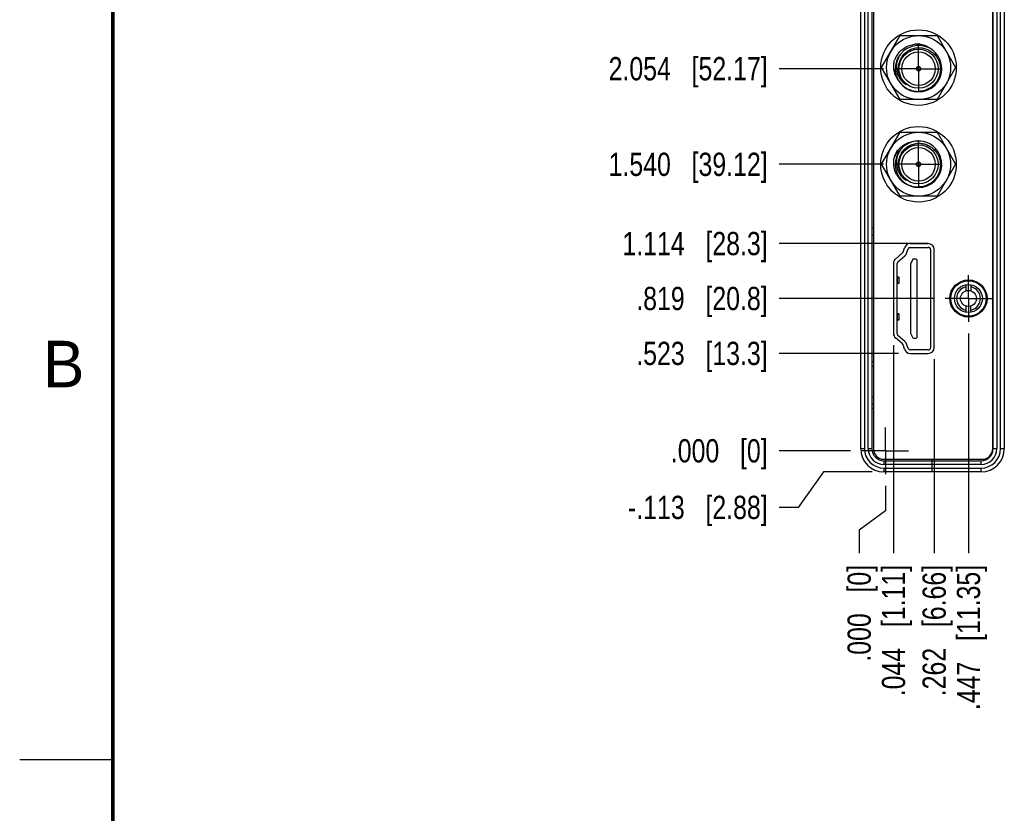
# Model space of a CAD drawing. Header units: inches. Extents: x 0 to 22, y 0 to 17.
# Tile 2 of 47: x 0 to 5.3, y 4 to 8.2. Entities that reach past the tile are written whole.
import ezdxf

# ---------------------------------------------------------------- set-up
doc = ezdxf.new("R2010")
doc.units = ezdxf.units.IN
doc.header["$LTSCALE"] = 1.21
doc.header["$MEASUREMENT"] = 0
doc.linetypes.add('CENTER', pattern=[0.6, 0.375, -0.075, 0.075, -0.075])
doc.layers.get('0').update_dxf_attribs({"linetype": 'CONTINUOUS'})
doc.layers.add('DEFAULT_1', color=7, linetype='CENTER')
doc.layers.add('DIMENSIONS', color=7, linetype='CONTINUOUS')
doc.styles.get("Standard").update_dxf_attribs({"font": 'txt', "width": 0.8})
doc.styles.add('TEXTSTYLE_2', font='txt')
doc.dimstyles.new('DIMSTYLE_1', dxfattribs={"dimtxt": 0.125, "dimasz": 0.18, "dimexe": 0.18, "dimexo": 0.0625, "dimgap": 0.09, "dimtad": 0, "dimtih": 1, "dimtoh": 1, "dimdec": 3, "dimzin": 4, "dimdsep": 46, "dimtxsty": 'STANDARD', "dimblk": '_FILLED', "dimblk1": '_FILLED', "dimblk2": '_FILLED', "dimcen": 0.09, "dimadec": 0, "dimazin": 0, "dimtfac": 1, "dimtdec": 3, "dimtofl": 0, "dimtmove": 0, "dimatfit": 3, "dimldrblk": '_FILLED', "dimfxl": 1, "dimtolj": 1, "dimtzin": 4, "dimarcsym": 0})
doc.dimstyles.new('DIMSTYLE_2', dxfattribs={"dimtxt": 0.125, "dimasz": 0.18, "dimexe": 0.18, "dimexo": 0.0625, "dimgap": 0.09, "dimtad": 0, "dimtih": 1, "dimtoh": 1, "dimdec": 3, "dimzin": 4, "dimdsep": 46, "dimtxsty": 'STANDARD', "dimblk": '_FILLED', "dimblk1": '_FILLED', "dimblk2": '_FILLED', "dimcen": 0.09, "dimadec": 0, "dimazin": 0, "dimtp": 0.000393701, "dimtm": 0.000393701, "dimtfac": 1, "dimtdec": 3, "dimtofl": 0, "dimtmove": 0, "dimatfit": 3, "dimldrblk": '_FILLED', "dimfxl": 1, "dimtolj": 1, "dimtzin": 4, "dimarcsym": 0})
doc.dimstyles.new('DIMSTYLE_3', dxfattribs={"dimtxt": 0.125, "dimasz": 0.18, "dimexe": 0.18, "dimexo": 0.0625, "dimgap": 0.09, "dimtad": 0, "dimtih": 1, "dimtoh": 1, "dimdec": 3, "dimzin": 4, "dimdsep": 46, "dimtxsty": 'STANDARD', "dimblk": '_FILLED', "dimblk1": '_FILLED', "dimblk2": '_FILLED', "dimcen": 0.09, "dimadec": 0, "dimazin": 0, "dimtp": 0.01, "dimtm": 0.01, "dimtfac": 1, "dimtdec": 3, "dimtofl": 0, "dimtmove": 0, "dimatfit": 3, "dimldrblk": '_FILLED', "dimfxl": 1, "dimtolj": 1, "dimtzin": 4, "dimarcsym": 0})

# ---------------------------------------------------------------- blocks, each defined once
blk = doc.blocks.new('*D0')
at = {"layer": 'DIMENSIONS', "color": 2, "linetype": 'CONTINUOUS'}
for p, q in [((4.3204, 5.7953), (4.1845, 5.6043)), ((4.5829, 5.7953), (4.3204, 5.7953)), ((4.1845, 5.6043), (4.0829, 5.6043))]:
    blk.add_line(p, q, dxfattribs=at)
at = {"layer": 'DIMENSIONS', "color": 2, "linetype": 'CONTINUOUS', "insert": (4.0204, 5.6668), "char_height": 0.125, "width": 1.225, "attachment_point": 3, "line_spacing_factor": 0.9}
blk.add_mtext('-.113{\\Ftxt.shx;\\W1.000000;\\H0.125000; }[2.88]', dxfattribs=at)
blk = doc.blocks.new('_FILLED')
at = {"color": 0, "linetype": 'BYBLOCK'}
blk.add_solid([(0, 0), (-1, 0.174), (-1, -0.174)], dxfattribs=at)
blk = doc.blocks.new('*D1')
at = {"layer": 'DIMENSIONS', "color": 2, "linetype": 'CONTINUOUS'}
blk.add_line((4.4653, 5.9088), (4.0829, 5.9088), dxfattribs=at)
at = {"layer": 'DIMENSIONS', "color": 2, "linetype": 'CONTINUOUS', "insert": (4.0204, 5.9713), "char_height": 0.125, "width": 0.825, "attachment_point": 3, "line_spacing_factor": 0.9}
blk.add_mtext('.000{\\Ftxt.shx;\\W1.000000;\\H0.125000; }[0]', dxfattribs=at)
blk = doc.blocks.new('*D2')
at = {"layer": 'DIMENSIONS', "color": 2, "linetype": 'CONTINUOUS'}
blk.add_line((4.7237, 6.4322), (4.0829, 6.4322), dxfattribs=at)
at = {"layer": 'DIMENSIONS', "color": 2, "linetype": 'CONTINUOUS', "insert": (4.0204, 6.4947), "char_height": 0.125, "width": 1.125, "attachment_point": 3, "line_spacing_factor": 0.9}
blk.add_mtext('.523{\\Ftxt.shx;\\W1.000000;\\H0.125000; }[13.3]', dxfattribs=at)
blk = doc.blocks.new('*D3')
at = {"layer": 'DIMENSIONS', "color": 2, "linetype": 'CONTINUOUS'}
blk.add_line((4.9121, 6.7275), (4.0829, 6.7275), dxfattribs=at)
at = {"layer": 'DIMENSIONS', "color": 2, "linetype": 'CONTINUOUS', "insert": (4.0204, 6.79), "char_height": 0.125, "width": 1.125, "attachment_point": 3, "line_spacing_factor": 0.9}
blk.add_mtext('.819{\\Ftxt.shx;\\W1.000000;\\H0.125000; }[20.8]', dxfattribs=at)
blk = doc.blocks.new('*D4')
at = {"layer": 'DIMENSIONS', "color": 2, "linetype": 'CONTINUOUS'}
blk.add_line((4.8213, 7.0228), (4.0829, 7.0228), dxfattribs=at)
at = {"layer": 'DIMENSIONS', "color": 2, "linetype": 'CONTINUOUS', "insert": (4.0204, 7.0853), "char_height": 0.125, "width": 1.225, "attachment_point": 3, "line_spacing_factor": 0.9}
blk.add_mtext('1.114{\\Ftxt.shx;\\W1.000000;\\H0.125000; }[28.3]', dxfattribs=at)
blk = doc.blocks.new('*D5')
at = {"layer": 'DIMENSIONS', "color": 2, "linetype": 'CONTINUOUS'}
blk.add_line((4.6438, 7.4488), (4.0829, 7.4488), dxfattribs=at)
at = {"layer": 'DIMENSIONS', "color": 2, "linetype": 'CONTINUOUS', "insert": (4.0204, 7.5113), "char_height": 0.125, "width": 1.325, "attachment_point": 3, "line_spacing_factor": 0.9}
blk.add_mtext('1.540{\\Ftxt.shx;\\W1.000000;\\H0.125000; }[39.12]', dxfattribs=at)
blk = doc.blocks.new('*D6')
at = {"layer": 'DIMENSIONS', "color": 2, "linetype": 'CONTINUOUS'}
blk.add_line((4.6438, 7.9628), (4.0829, 7.9628), dxfattribs=at)
at = {"layer": 'DIMENSIONS', "color": 2, "linetype": 'CONTINUOUS', "insert": (4.0204, 8.0253), "char_height": 0.125, "width": 1.325, "attachment_point": 3, "line_spacing_factor": 0.9}
blk.add_mtext('2.054{\\Ftxt.shx;\\W1.000000;\\H0.125000; }[52.17]', dxfattribs=at)
blk = doc.blocks.new('*D7')
at = {"layer": 'DIMENSIONS', "color": 2, "linetype": 'CONTINUOUS'}
blk.add_line((4.6438, 9.0088), (4.0829, 9.0088), dxfattribs=at)
at = {"layer": 'DIMENSIONS', "color": 2, "linetype": 'CONTINUOUS', "insert": (4.0204, 9.0713), "char_height": 0.125, "width": 1.325, "attachment_point": 3, "line_spacing_factor": 0.9}
blk.add_mtext('3.100{\\Ftxt.shx;\\W1.000000;\\H0.125000; }[78.74]', dxfattribs=at)
blk = doc.blocks.new('*D8')
at = {"layer": 'DIMENSIONS', "color": 2, "linetype": 'CONTINUOUS'}
blk.add_line((4.6438, 9.5288), (4.0829, 9.5288), dxfattribs=at)
at = {"layer": 'DIMENSIONS', "color": 2, "linetype": 'CONTINUOUS', "insert": (4.0204, 9.5913), "char_height": 0.125, "width": 1.325, "attachment_point": 3, "line_spacing_factor": 0.9}
blk.add_mtext('3.620{\\Ftxt.shx;\\W1.000000;\\H0.125000; }[91.95]', dxfattribs=at)
blk = doc.blocks.new('*D9')
at = {"layer": 'DIMENSIONS', "color": 2, "linetype": 'CONTINUOUS'}
blk.add_line((4.6438, 10.0488), (4.0829, 10.0488), dxfattribs=at)
at = {"layer": 'DIMENSIONS', "color": 2, "linetype": 'CONTINUOUS', "insert": (4.0204, 10.1113), "char_height": 0.125, "width": 1.425, "attachment_point": 3, "line_spacing_factor": 0.9}
blk.add_mtext('4.140{\\Ftxt.shx;\\W1.000000;\\H0.125000; }[105.16]', dxfattribs=at)
blk = doc.blocks.new('*D10')
at = {"layer": 'DIMENSIONS', "color": 2, "linetype": 'CONTINUOUS'}
for p, q in [((4.6529, 5.7212), (4.6529, 5.5851)), ((4.6529, 5.5851), (4.5122, 5.4818)), ((4.5122, 5.4818), (4.5122, 5.3578))]:
    blk.add_line(p, q, dxfattribs=at)
at = {"layer": 'DIMENSIONS', "color": 2, "linetype": 'CONTINUOUS', "insert": (4.4497, 5.2953), "char_height": 0.125, "width": 0.825, "attachment_point": 3, "rotation": 90, "line_spacing_factor": 0.9}
blk.add_mtext('.000{\\Ftxt.shx;\\W1.000000;\\H0.125000; }[0]', dxfattribs=at)
blk = doc.blocks.new('*D11')
at = {"layer": 'DIMENSIONS', "color": 2, "linetype": 'CONTINUOUS'}
blk.add_line((4.6967, 6.4765), (4.6967, 5.3578), dxfattribs=at)
at = {"layer": 'DIMENSIONS', "color": 2, "linetype": 'CONTINUOUS', "insert": (4.6342, 5.2953), "char_height": 0.125, "width": 1.125, "attachment_point": 3, "rotation": 90, "line_spacing_factor": 0.9}
blk.add_mtext('.044{\\Ftxt.shx;\\W1.000000;\\H0.125000; }[1.11]', dxfattribs=at)
blk = doc.blocks.new('*D12')
at = {"layer": 'DIMENSIONS', "color": 2, "linetype": 'CONTINUOUS'}
blk.add_line((4.9153, 6.4012), (4.9153, 5.3578), dxfattribs=at)
at = {"layer": 'DIMENSIONS', "color": 2, "linetype": 'CONTINUOUS', "insert": (4.8528, 5.2953), "char_height": 0.125, "width": 1.125, "attachment_point": 3, "rotation": 90, "line_spacing_factor": 0.9}
blk.add_mtext('.262{\\Ftxt.shx;\\W1.000000;\\H0.125000; }[6.66]', dxfattribs=at)
blk = doc.blocks.new('*D13')
at = {"layer": 'DIMENSIONS', "color": 2, "linetype": 'CONTINUOUS'}
blk.add_line((5.0997, 6.5399), (5.0997, 5.3578), dxfattribs=at)
at = {"layer": 'DIMENSIONS', "color": 2, "linetype": 'CONTINUOUS', "insert": (5.0372, 5.2953), "char_height": 0.125, "width": 1.225, "attachment_point": 3, "rotation": 90, "line_spacing_factor": 0.9}
blk.add_mtext('.447{\\Ftxt.shx;\\W1.000000;\\H0.125000; }[11.35]', dxfattribs=at)

msp = doc.modelspace()

# ---------------------------------------------------------------- linework, layer by layer
at = {"color": 6, "linetype": 'CONTINUOUS'}
for p, q in [((4.5204, 5.9203), (4.5204, 10.7192)), ((4.5804, 10.7192), (4.5804, 5.9203)), ((5.2324, 5.9203), (5.2324, 10.7192)), ((5.2924, 10.7192), (5.2924, 5.9203)), ((4.6328, 7.4488), (4.7321, 7.6208)), ((4.7321, 7.6208), (4.9307, 7.6208)), ((4.9307, 7.6208), (5.03, 7.4488)), ((4.7321, 7.2768), (4.6328, 7.4488)), ((5.03, 7.4488), (4.9307, 7.2768)), ((4.9307, 7.2768), (4.7321, 7.2768)), ((4.769, 6.9746), (4.775, 6.994)), ((4.8839, 7.0221), (4.7863, 7.0221)), ((4.7863, 7.0024), (4.8839, 7.0024)), ((4.8957, 6.9906), (4.8957, 6.463)), ((5.2299, 7.0387), (5.2324, 7.0387)), ((4.7206, 6.9242), (4.7574, 6.9566)), ((4.7984, 6.9347), (4.7884, 6.9118)), ((4.816, 6.9394), (4.8056, 6.9394)), ((4.7165, 6.5382), (4.7165, 6.9153)), ((4.7884, 6.9118), (4.7884, 6.5417)), ((4.8238, 6.5221), (4.8238, 6.9315)), ((4.7251, 6.8413), (4.7176, 6.8425)), ((4.7272, 6.8098), (4.7272, 6.8406)), ((4.7176, 6.8079), (4.7251, 6.8091)), ((4.7251, 6.6445), (4.7176, 6.6457)), ((4.7272, 6.613), (4.7272, 6.6437)), ((4.7176, 6.611), (4.7251, 6.6122)), ((4.7574, 6.4969), (4.7206, 6.5294)), ((4.7884, 6.5417), (4.7984, 6.5189)), ((4.8056, 6.5142), (4.816, 6.5142)), ((4.775, 6.4595), (4.769, 6.4789)), ((4.8839, 6.4512), (4.7863, 6.4512)), ((5.2324, 6.4287), (5.2299, 6.4287)), ((4.5884, 6.3618), (4.5804, 6.3618)), ((4.5804, 6.1978), (4.5884, 6.1978)), ((4.5884, 6.1369), (4.5804, 6.1369)), ((4.9034, 5.8633), (4.9034, 5.8553)), ((4.9034, 5.8553), (5.1674, 5.8553)), ((5.1674, 5.7953), (4.6454, 5.7953))]:
    msp.add_line(p, q, dxfattribs=at)
at = {"color": 9, "linetype": 'CONTINUOUS'}
for p, q in [((4.5404, 10.7192), (4.5404, 5.9203)), ((4.5604, 5.9203), (4.5604, 10.7192)), ((5.2524, 10.7192), (5.2524, 5.9203)), ((5.2724, 5.9203), (5.2724, 10.7192)), ((4.5804, 7.1057), (4.5884, 7.1057)), ((4.5804, 7.0244), (4.5884, 7.0244)), ((5.2299, 6.9762), (5.2324, 6.9762)), ((4.7176, 6.8112), (4.7176, 6.8393)), ((4.7251, 6.8413), (4.7251, 6.8091)), ((4.7176, 6.6144), (4.7176, 6.6423)), ((4.7251, 6.6445), (4.7251, 6.6122)), ((5.2324, 6.4912), (5.2299, 6.4912)), ((4.5884, 6.4291), (4.5804, 6.4291)), ((4.5204, 5.9203), (4.5404, 5.9203)), ((4.5604, 5.9203), (4.5804, 5.9203)), ((5.2324, 5.9203), (5.2524, 5.9203)), ((5.2724, 5.9203), (5.2924, 5.9203)), ((4.6454, 5.8553), (4.9034, 5.8553)), ((4.6454, 5.8553), (4.6454, 5.8353)), ((5.1674, 5.8353), (4.6454, 5.8353)), ((5.1674, 5.8353), (5.1674, 5.8553)), ((4.6454, 5.8153), (5.1674, 5.8153)), ((4.6454, 5.8153), (4.6454, 5.7953)), ((5.1674, 5.7953), (5.1674, 5.8153))]:
    msp.add_line(p, q, dxfattribs=at)
at = {"color": 7, "linetype": 'CONTINUOUS'}
for p, q in [((4.5884, 10.7192), (4.5884, 5.9203)), ((5.2299, 5.9203), (5.2299, 10.7192)), ((4.6328, 7.9688), (4.7321, 8.1408)), ((4.7321, 8.1408), (4.9307, 8.1408)), ((4.9307, 8.1408), (5.03, 7.9688)), ((4.7321, 7.7968), (4.6328, 7.9688)), ((5.03, 7.9688), (4.9307, 7.7968)), ((4.764, 7.8771), (4.7614, 7.8786)), ((4.9307, 7.7968), (4.7321, 7.7968)), ((4.764, 7.3631), (4.7614, 7.3646)), ((4.5884, 7.066), (4.5804, 7.0658)), ((4.7501, 6.9811), (4.7561, 7.0006)), ((4.8838, 7.0228), (4.7862, 7.0228)), ((4.9153, 6.4637), (4.9153, 6.9913)), ((4.7074, 6.9397), (4.7443, 6.9722)), ((4.6967, 6.9161), (4.6967, 6.539)), ((5.0862, 6.8013), (5.0862, 6.7683)), ((5.1132, 6.8013), (5.1132, 6.7683)), ((5.0862, 6.6867), (5.0862, 6.6537)), ((5.1132, 6.6537), (5.1132, 6.6867)), ((4.7443, 6.4829), (4.7074, 6.5153)), ((4.7561, 6.4545), (4.7501, 6.4739)), ((4.7862, 6.4322), (4.8838, 6.4322)), ((4.5884, 6.3875), (4.5804, 6.3878)), ((4.5884, 6.1601), (4.5804, 6.1599)), ((4.6454, 5.8633), (5.1729, 5.8633)), ((4.9034, 5.8553), (4.9034, 5.7953))]:
    msp.add_line(p, q, dxfattribs=at)
at = {"color": 2, "linetype": 'CONTINUOUS'}
msp.add_line((0, 4.25), (0.5, 4.25), dxfattribs=at)
at = {"color": 7, "linetype": 'CONTINUOUS', "const_width": 0.02}
msp.add_lwpolyline([(0.5, 16.5), (0.5, 0.5)], dxfattribs=at)
at = {"color": 6, "linetype": 'CONTINUOUS'}
for centre, radius in [((4.8314, 7.9688), 0.203), ((4.8314, 7.4488), 0.203), ((4.8314, 7.4488), 0.172)]:
    msp.add_circle(centre, radius, dxfattribs=at)
at = {"color": 7, "linetype": 'CONTINUOUS'}
for centre, radius in [((4.8314, 7.9688), 0.172), ((4.8314, 7.9628), 0.1052), ((4.8314, 7.9628), 0.09), ((4.8314, 7.9628), 0.012), ((4.8314, 7.9628), 0.01), ((4.8314, 7.4488), 0.1052), ((4.8314, 7.4488), 0.09), ((4.8314, 7.4488), 0.012), ((4.8314, 7.4488), 0.01), ((5.0997, 6.7275), 0.1), ((5.0997, 6.7275), 0.095), ((5.0997, 6.7275), 0.075), ((5.0997, 6.7275), 0.043)]:
    msp.add_circle(centre, radius, dxfattribs=at)
for centre, radius, start, end in [((4.8314, 7.9628), 0.125, 215.5713, 204.8914), ((4.8237, 7.9695), 0.1252, 91.0777, 96.6151), ((4.8237, 7.9689), 0.1258, 86.387, 91.0793), ((4.8342, 7.964), 0.1119, 91.4209, 92.018), ((4.8342, 7.9643), 0.1115, 90.9488, 91.4207), ((4.8237, 7.9694), 0.1253, 80.6061, 86.3889), ((4.8281, 7.9617), 0.1346, 144.4291, 159.8553), ((4.8328, 7.9731), 0.1204, 166.7623, 169.0299), ((4.8359, 7.9723), 0.1237, 149.8205, 166.7005), ((4.8289, 7.9612), 0.1355, 143.1345, 144.4636), ((4.8338, 7.9649), 0.1111, 164.3221, 206.9197), ((4.8326, 7.9653), 0.1099, 146.859, 164.3446), ((4.8336, 7.961), 0.115, 39.0632, 41.9314), ((4.8272, 7.9752), 0.1291, 206.0524, 219.3223), ((4.8292, 7.9648), 0.1239, 206.1807, 208.0012), ((4.8304, 7.9655), 0.1253, 208.011, 217.0825), ((4.8252, 7.9712), 0.1125, 209.658, 218.2711), ((4.8292, 7.9645), 0.1237, 217.0652, 231.5928), ((4.8355, 7.9658), 0.1131, 206.9106, 216.0274), ((4.8245, 7.9707), 0.1116, 218.2826, 221.7357), ((4.8294, 7.9647), 0.124, 231.5847, 232.9745), ((4.8287, 7.9636), 0.1227, 232.9216, 271.2684), ((4.8314, 7.4488), 0.125, 215.5713, 204.8914), ((4.8359, 7.4583), 0.1237, 149.8205, 166.7005), ((4.8342, 7.45), 0.1119, 91.4209, 92.018), ((4.8342, 7.4503), 0.1115, 90.9488, 91.4207), ((4.8336, 7.447), 0.115, 39.0632, 41.9314), ((4.8328, 7.4591), 0.1204, 166.7623, 169.0299), ((4.8338, 7.4509), 0.1111, 164.3221, 206.9197), ((4.8326, 7.4513), 0.1099, 146.859, 164.3446), ((4.8292, 7.4508), 0.1239, 206.1807, 208.0012), ((4.8304, 7.4515), 0.1253, 208.011, 217.0825), ((4.8252, 7.4572), 0.1125, 209.658, 218.2711), ((4.8292, 7.4505), 0.1237, 217.0652, 231.5928), ((4.8355, 7.4518), 0.1131, 206.9106, 216.0274), ((4.8245, 7.4567), 0.1116, 218.2826, 221.7357), ((4.8294, 7.4507), 0.124, 231.5847, 232.9745), ((4.8287, 7.4496), 0.1227, 232.9216, 271.2684), ((4.7862, 6.9913), 0.0315, 90, 162.8973), ((4.8838, 6.9913), 0.0315, 0, 90), ((4.7282, 6.9161), 0.0315, 131.3478, 180), ((4.7313, 6.9869), 0.0197, 311.3478, 342.8973), ((5.0997, 6.7275), 0.064, 102.1773, 257.8227), ((5.0997, 6.7275), 0.064, 282.1773, 77.8227), ((4.7282, 6.539), 0.0315, 180, 228.6522), ((4.7313, 6.4681), 0.0197, 17.1027, 48.6522), ((4.8838, 6.4637), 0.0315, 270, 360), ((4.7862, 6.4637), 0.0315, 197.1027, 270), ((4.6454, 5.9203), 0.057, 180, 270), ((5.1729, 5.9203), 0.057, 270, 360)]:
    msp.add_arc(centre, radius, start, end, dxfattribs=at)
at = {"color": 9, "linetype": 'CONTINUOUS'}
for centre, radius, start, end in [((4.8316, 7.9628), 0.1097, 175.3526, 189.4718), ((4.8313, 7.9628), 0.1094, 189.4759, 212.7195), ((4.8311, 7.9626), 0.109, 212.7322, 216.0613), ((4.8313, 7.9627), 0.1093, 216.0424, 230.2469), ((4.8313, 7.4488), 0.1094, 173.1605, 212.7195), ((4.8311, 7.4486), 0.1091, 205.6242, 230.2469), ((4.6454, 5.9203), 0.105, 180, 270), ((4.6454, 5.9203), 0.085, 180, 270), ((5.1674, 5.9203), 0.105, 270, 360), ((5.1674, 5.9203), 0.085, 270, 360), ((5.1674, 5.9203), 0.065, 270, 360)]:
    msp.add_arc(centre, radius, start, end, dxfattribs=at)
at = {"color": 6, "linetype": 'CONTINUOUS'}
for centre, radius, start, end in [((4.8237, 7.4488), 0.1259, 86.477, 87.9921), ((4.8282, 7.4417), 0.1347, 143.9657, 159.9036), ((4.8334, 7.4475), 0.1378, 144.6567, 147.1827), ((4.8268, 7.4427), 0.133, 141.2218, 143.9456), ((4.8275, 7.4553), 0.1293, 208.3331, 214.6237), ((4.8267, 7.4548), 0.1284, 214.638, 220.4753), ((4.8254, 7.4536), 0.1266, 220.427, 239.1093), ((4.7863, 6.9906), 0.0118, 90, 162.8973), ((4.8839, 6.9906), 0.0118, 0, 90), ((4.7314, 6.9862), 0.0394, 311.3478, 342.8973), ((4.8056, 6.9315), 0.00787, 90, 156.4218), ((4.816, 6.9315), 0.00787, 0, 90), ((4.7284, 6.9153), 0.0118, 131.3478, 180), ((4.7284, 6.5382), 0.0118, 180, 228.6522), ((4.8056, 6.5221), 0.00787, 203.5782, 270), ((4.816, 6.5221), 0.00787, 270, 360), ((4.7314, 6.4674), 0.0394, 17.1027, 48.6522), ((4.7863, 6.463), 0.0118, 197.1027, 270), ((4.8839, 6.463), 0.0118, 270, 360), ((4.6454, 5.9203), 0.125, 180, 270), ((4.6454, 5.9203), 0.065, 180, 270), ((5.1674, 5.9203), 0.125, 270, 360)]:
    msp.add_arc(centre, radius, start, end, dxfattribs=at)
for centre, ratio, start_param, end_param in [((4.6878, 6.8406), 0.0538, -0.715585, 0.331616), ((4.6878, 6.8098), 0.0538, 5.95157, 6.99877), ((4.6878, 6.6437), 0.057004, -0.715585, 0.331616), ((4.6878, 6.613), 0.057004, 5.95157, 6.99877)]:
    msp.add_ellipse(centre, major_axis=(0.0394, 0), ratio=ratio, start_param=start_param, end_param=end_param, dxfattribs=at)
at = {"color": 7, "linetype": 'CONTINUOUS'}
for points, knots in [([(4.7205, 8.0425), (4.7257, 8.0495), (4.7347, 8.0593), (4.7484, 8.0703), (4.7595, 8.0775), (4.7712, 8.0835), (4.7876, 8.0899), (4.8005, 8.0929), (4.8092, 8.0939)], [0, 0, 0, 0, 0.249878, 0.374887, 0.499953, 0.625068, 0.750191, 1, 1, 1, 1]), ([(4.7406, 8.0254), (4.7431, 8.0291), (4.7484, 8.0363), (4.7606, 8.0492), (4.7788, 8.0624), (4.8036, 8.0727), (4.8214, 8.0754), (4.8302, 8.0758)], [0, 0, 0, 0, 0.125161, 0.250302, 0.500185, 0.750081, 1, 1, 1, 1]), ([(4.8323, 8.0758), (4.8405, 8.0759), (4.8527, 8.0748), (4.8685, 8.0707), (4.8799, 8.0664), (4.8909, 8.0609), (4.9045, 8.0521), (4.9137, 8.0439), (4.9191, 8.0378)], [0, 0, 0, 0, 0.249756, 0.374957, 0.500054, 0.625108, 0.750169, 1, 1, 1, 1]), ([(4.8442, 8.093), (4.8505, 8.092), (4.863, 8.0889), (4.8808, 8.0814), (4.8973, 8.0713), (4.907, 8.0628), (4.9115, 8.0583)], [0, 0, 0, 0, 0.250017, 0.500011, 0.750032, 1, 1, 1, 1]), ([(4.7113, 7.9186), (4.7079, 7.9255), (4.7024, 7.9398), (4.6988, 7.9586), (4.6978, 7.9739), (4.6982, 7.9892), (4.6999, 8.0006), (4.7017, 8.008)], [0, 0, 0, 0, 0.249954, 0.499843, 0.624947, 0.750112, 1, 1, 1, 1]), ([(4.7145, 7.996), (4.7132, 7.9892), (4.7121, 7.9788), (4.7125, 7.965), (4.7141, 7.9512), (4.7183, 7.9343), (4.7241, 7.9216), (4.7275, 7.9155)], [0, 0, 0, 0, 0.250012, 0.375089, 0.500197, 0.75015, 1, 1, 1, 1]), ([(4.9229, 8.0334), (4.9263, 8.0292), (4.9327, 8.0201), (4.9402, 8.0053), (4.9455, 7.9896), (4.9485, 7.9733), (4.9492, 7.9567), (4.9476, 7.9402), (4.9437, 7.9241), (4.9376, 7.9087), (4.9294, 7.8943), (4.9192, 7.8812), (4.9074, 7.8696), (4.8941, 7.8597), (4.8796, 7.8517), (4.859, 7.8439), (4.8424, 7.8412), (4.8314, 7.841)], [0, 0, 0, 0, 0.062518, 0.125034, 0.187553, 0.250069, 0.312587, 0.375103, 0.437622, 0.50014, 0.562658, 0.625177, 0.687699, 0.750211, 0.812715, 0.875256, 1, 1, 1, 1]), ([(4.7413, 7.8964), (4.7428, 7.8947), (4.7489, 7.8882), (4.7559, 7.8824), (4.7614, 7.8786)], [0, 0, 0, 0, 0.250664, 1, 1, 1, 1]), ([(4.7441, 7.8993), (4.7448, 7.8983), (4.7463, 7.8963), (4.7487, 7.8934), (4.7511, 7.8905), (4.7532, 7.8882), (4.755, 7.8864), (4.7563, 7.8851), (4.7576, 7.8838), (4.7587, 7.8827), (4.7596, 7.8818), (4.7603, 7.8812), (4.761, 7.8805), (4.7617, 7.8799), (4.7624, 7.8793), (4.7631, 7.8786), (4.7636, 7.8779), (4.7639, 7.8774), (4.764, 7.8771)], [0, 0, 0, 0, 0.125403, 0.250804, 0.376202, 0.501597, 0.564292, 0.62698, 0.689677, 0.752361, 0.783666, 0.814968, 0.846342, 0.877845, 0.909235, 0.940265, 0.970767, 1, 1, 1, 1]), ([(4.7406, 7.5114), (4.7431, 7.5151), (4.7484, 7.5223), (4.7606, 7.5352), (4.7788, 7.5484), (4.8036, 7.5587), (4.8214, 7.5614), (4.8302, 7.5618)], [0, 0, 0, 0, 0.125161, 0.250302, 0.500185, 0.750081, 1, 1, 1, 1]), ([(4.9229, 7.5194), (4.9263, 7.5152), (4.9327, 7.5061), (4.9402, 7.4913), (4.9455, 7.4756), (4.9485, 7.4593), (4.9492, 7.4427), (4.9476, 7.4262), (4.9437, 7.4101), (4.9376, 7.3947), (4.9294, 7.3803), (4.9192, 7.3672), (4.9074, 7.3556), (4.8941, 7.3457), (4.8796, 7.3377), (4.859, 7.3299), (4.8424, 7.3272), (4.8314, 7.327)], [0, 0, 0, 0, 0.062518, 0.125034, 0.187553, 0.250069, 0.312587, 0.375103, 0.437622, 0.50014, 0.562658, 0.625177, 0.687699, 0.750211, 0.812715, 0.875256, 1, 1, 1, 1]), ([(4.8323, 7.5618), (4.8405, 7.5619), (4.8527, 7.5608), (4.8685, 7.5567), (4.8799, 7.5524), (4.8909, 7.5469), (4.9045, 7.5381), (4.9137, 7.5299), (4.9191, 7.5238)], [0, 0, 0, 0, 0.249756, 0.374957, 0.500054, 0.625108, 0.750169, 1, 1, 1, 1]), ([(4.7145, 7.482), (4.7132, 7.4752), (4.7121, 7.4648), (4.7125, 7.451), (4.7141, 7.4372), (4.7183, 7.4203), (4.7241, 7.4076), (4.7275, 7.4015)], [0, 0, 0, 0, 0.250012, 0.375089, 0.500197, 0.75015, 1, 1, 1, 1]), ([(4.7413, 7.3824), (4.7428, 7.3807), (4.7489, 7.3742), (4.7559, 7.3684), (4.7614, 7.3646)], [0, 0, 0, 0, 0.250664, 1, 1, 1, 1]), ([(4.7441, 7.3853), (4.7448, 7.3843), (4.7463, 7.3823), (4.7487, 7.3794), (4.7511, 7.3765), (4.7532, 7.3742), (4.755, 7.3724), (4.7563, 7.3711), (4.7576, 7.3698), (4.7587, 7.3687), (4.7596, 7.3678), (4.7603, 7.3672), (4.761, 7.3665), (4.7617, 7.3659), (4.7624, 7.3653), (4.7631, 7.3646), (4.7636, 7.3639), (4.7639, 7.3634), (4.764, 7.3631)], [0, 0, 0, 0, 0.125403, 0.250804, 0.376202, 0.501597, 0.564292, 0.62698, 0.689677, 0.752361, 0.783666, 0.814968, 0.846342, 0.877845, 0.909235, 0.940265, 0.970767, 1, 1, 1, 1])]:
    msp.add_open_spline(points, degree=3, knots=knots, dxfattribs=at)
at = {"color": 6, "linetype": 'CONTINUOUS'}
for points, knots in [([(4.7231, 7.526), (4.7263, 7.5299), (4.733, 7.5373), (4.7442, 7.5473), (4.7565, 7.5559), (4.7698, 7.563), (4.7837, 7.5685), (4.7983, 7.5724), (4.8131, 7.5746), (4.8231, 7.5748), (4.8281, 7.5746)], [0, 0, 0, 0, 0.125017, 0.249976, 0.37496, 0.499974, 0.624993, 0.750005, 0.874997, 1, 1, 1, 1]), ([(4.7017, 7.488), (4.7035, 7.494), (4.7081, 7.5058), (4.7142, 7.5169), (4.7176, 7.5222)], [0, 0, 0, 0, 0.499406, 1, 1, 1, 1]), ([(4.7137, 7.3939), (4.7098, 7.4011), (4.7035, 7.416), (4.6991, 7.4358), (4.6978, 7.452), (4.6981, 7.4681), (4.6998, 7.4802), (4.7017, 7.488)], [0, 0, 0, 0, 0.249923, 0.49982, 0.624977, 0.750201, 1, 1, 1, 1])]:
    msp.add_open_spline(points, degree=3, knots=knots, dxfattribs=at)
at = {"layer": 'DEFAULT_1', "color": 7, "linetype": 'CENTER'}
for p, q in [((4.8314, 7.9628), (4.8314, 8.0879)), ((4.8314, 7.9628), (4.7063, 7.9628)), ((4.8314, 7.9628), (4.9565, 7.9628)), ((4.8314, 7.9628), (4.8314, 7.8377)), ((4.8314, 7.4488), (4.8314, 7.5739)), ((4.8314, 7.4488), (4.7063, 7.4488)), ((4.8314, 7.4488), (4.9565, 7.4488)), ((4.8314, 7.4488), (4.8314, 7.3237)), ((5.0997, 6.7275), (5.0997, 6.8526)), ((5.0997, 6.7275), (4.9746, 6.7275)), ((5.0997, 6.7275), (5.2248, 6.7275)), ((5.0997, 6.7275), (5.0997, 6.6024)), ((4.6529, 5.9088), (4.6529, 6.0339)), ((4.6529, 5.9088), (4.5278, 5.9088)), ((4.6529, 5.9088), (4.778, 5.9088)), ((4.6529, 5.9088), (4.6529, 5.7837))]:
    msp.add_line(p, q, dxfattribs=at)

# ---------------------------------------------------------------- texts
at = {"color": 2, "linetype": 'CONTINUOUS', "insert": (0.125, 6.5), "char_height": 0.25, "width": 0.25, "attachment_point": 1, "line_spacing_factor": 0.9, "style": 'TEXTSTYLE_2'}
msp.add_mtext('B', dxfattribs=at)

# ---------------------------------------------------------------- dimensions: what is measured, and where the dimension line sits
at = {"layer": 'DIMENSIONS', "color": 2, "linetype": 'CONTINUOUS'}
for feature_location, offset, dtype, origin, dimstyle, picture, middle in [((4.6438, 10.0488), (-0.561, 0), 0, (4.7063, 5.9088), 'DIMSTYLE_2', '*D9', (3.0079, 10.0488)), ((4.6438, 9.5288), (-0.561, 0), 0, (4.7063, 5.9088), 'DIMSTYLE_2', '*D8', (3.0579, 9.5288)), ((4.6438, 9.0088), (-0.561, 0), 0, (4.7063, 5.9088), 'DIMSTYLE_2', '*D7', (3.0579, 9.0088)), ((4.6438, 7.9628), (-0.561, 0), 0, (4.7063, 5.9088), 'DIMSTYLE_2', '*D6', (3.0579, 7.9628)), ((4.6438, 7.4488), (-0.561, 0), 0, (4.7063, 5.9088), 'DIMSTYLE_2', '*D5', (3.0579, 7.4488)), ((4.8213, 7.0228), (-0.7384, 0), 0, (4.8838, 5.9088), 'DIMSTYLE_2', '*D4', (3.1079, 7.0228)), ((4.9121, 6.7275), (-0.8292, 0), 0, (4.9746, 5.9088), 'DIMSTYLE_2', '*D3', (3.2079, 6.7275)), ((5.0997, 6.5399), (0, -1.1821), 1, (4.6529, 6.6024), 'DIMSTYLE_3', '*D13', (5.2341, 4.4593)), ((4.6967, 6.4765), (0, -1.1186), 1, (4.6529, 6.539), 'DIMSTYLE_3', '*D11', (4.8088, 4.5093)), ((4.7237, 6.4322), (-0.6408, 0), 0, (4.7862, 5.9088), 'DIMSTYLE_2', '*D2', (3.2079, 6.4322)), ((4.9153, 6.4012), (0, -1.0434), 1, (4.6529, 6.4637), 'DIMSTYLE_3', '*D12', (5.0273, 4.5093)), ((4.4652628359, 5.9087815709), (-0.3824000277, 0), 0, (4.5277628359, 5.9087815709), 'DIMSTYLE_2', '*D1', (3.3578628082, 5.9087815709)), ((4.6528628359, 5.7211815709), (-0.1406399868, -0.3633454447), 0, (4.6528628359, 5.7836815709), 'DIMSTYLE_3', '*D10', (4.6242412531, 4.6593369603))]:
    dim = msp.add_ordinate_dim(feature_location=feature_location, offset=offset, dtype=dtype, origin=origin, dimstyle=dimstyle, dxfattribs=at)
    dim.commit()
    dim.dimension.update_dxf_attribs({"geometry": picture, "text_midpoint": middle})
dim = msp.add_ordinate_dim(feature_location=(4.58286, 5.79534), offset=(-0.5, -0.19099), dtype=0, origin=(4.52776, 5.90878), text='-<>', dimstyle='DIMSTYLE_1', dxfattribs=at)
dim.commit()
dim.dimension.update_dxf_attribs({"geometry": '*D0', "text_midpoint": (3.20786, 5.60435)})

doc.saveas('drawing.dxf')
